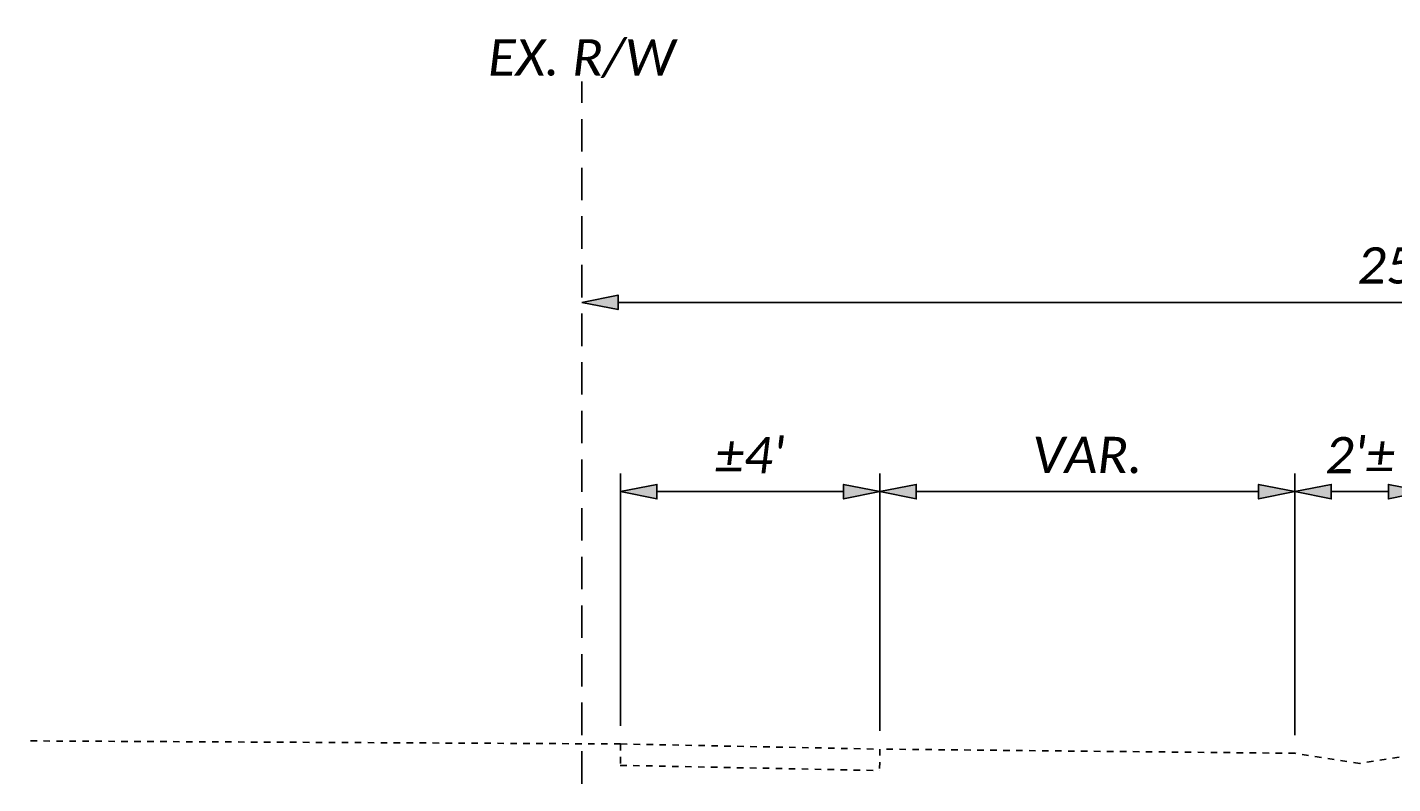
# Model space of a CAD drawing. Header units: feet. Extents: x 2612 to 2782, y -4733 to -4576.
# Tile 5 of 8: x 2700 to 2721, y -4619 to -4607. Entities that reach past the tile are written whole.
import ezdxf

# ---------------------------------------------------------------- set-up
doc = ezdxf.new("R2010")
doc.units = ezdxf.units.FT
doc.header["$MEASUREMENT"] = 0
for name, pattern in [('2', [0.1, 0.06, -0.04]), ('DASHED', [0.75, 0.5, -0.25]), ('OhDOT_USTN2', [0.11, 0.069, -0.041]), ('OhDOT_USTN5', [0.11, 0.055, -0.055]), ('rowex', [0])]:
    doc.linetypes.add(name, pattern=pattern)
for name, color, linetype in [('PF_X_Ground_Line', 3, 'OhDOT_USTN2'), ('PV_X_Asphalt_Gutter', 7, '2'), ('PV_X_Walk', 120, 'OhDOT_USTN5'), ('RW_X_Fee_RW', 6, 'rowex'), ('SH_TextM', 7, 'Continuous')]:
    doc.layers.add(name, color=color, linetype=linetype)
doc.styles.add('Slanted-Normal', font='calibrii.ttf', dxfattribs={"height": 0.14})
doc.dimstyles.new('Dec-1  Slanted', dxfattribs={"dimtxt": 0.14, "dimasz": 0.14, "dimexe": 0.07, "dimexo": 0.07, "dimgap": 0.07, "dimtad": 1, "dimdec": 1, "dimzin": 3, "dimdsep": 46, "dimtxsty": 'Slanted-Normal', "dimblk": 'Dim1', "dimcen": 0, "dimclrd": 95, "dimclre": 95, "dimclrt": 7, "dimaunit": 1, "dimadec": 3, "dimazin": 3, "dimtfac": 1, "dimtdec": 1, "dimtix": 1, "dimtofl": 0, "dimtmove": 1, "dimatfit": 3, "dimldrblk": 'Dim1', "dimfxl": 1, "dimtolj": 1, "dimtzin": 0, "dimlwd": -1, "dimlwe": -1, "dimarcsym": 0})

# ---------------------------------------------------------------- blocks, each defined once
blk = doc.blocks.new('Dim1')
h = blk.add_hatch(color=4)
h.dxf.hatch_style = 1
h.paths.add_polyline_path([(0, 0), (-1, -0.2), (-1, 0.2)])
at = {"color": 4}
blk.add_lwpolyline([(0, 0), (-1, -0.2), (-1, 0.2), (0, 0)], dxfattribs=at)
blk = doc.blocks.new('*D958')
at = {"layer": 'Defpoints', "color": 0, "transparency": 16777216}
for p in [(2708.426, -4611.321), (2708.426, -4611.321), (2733.426, -4611.321)]:
    blk.add_point(p, dxfattribs=at)
at = {"layer": 'SH_TextM', "color": 95, "linetype": 'Continuous', "transparency": 16777216}
blk.add_line((2732.866, -4611.321), (2708.986, -4611.321), dxfattribs=at)
at = {"layer": 'SH_TextM', "color": 95, "transparency": 16777216, "xscale": 0.56, "yscale": 0.56, "zscale": 0.56, "rotation": 180}
blk.add_blockref('Dim1', (2708.426, -4611.321), dxfattribs=at)
at = {"layer": 'SH_TextM', "color": 95, "transparency": 16777216, "xscale": 0.56, "yscale": 0.56, "zscale": 0.56}
blk.add_blockref('Dim1', (2733.426, -4611.321), dxfattribs=at)
at = {"layer": 'SH_TextM', "color": 7, "transparency": 16777216, "insert": (2720.926, -4610.754), "char_height": 0.56, "attachment_point": 5, "style": 'Slanted-Normal'}
blk.add_mtext("\\A1;25'", dxfattribs=at)
blk = doc.blocks.new('*D962')
at = {"layer": 'Defpoints', "color": 0, "transparency": 16777216}
for p in [(2721.426, -4614.24), (2719.426, -4618.275), (2721.426, -4618.275)]:
    blk.add_point(p, dxfattribs=at)
at = {"layer": 'SH_TextM', "color": 95, "linetype": 'Continuous', "transparency": 16777216}
for p, q in [((2719.426, -4617.995), (2719.426, -4613.96)), ((2721.426, -4617.995), (2721.426, -4613.96)), ((2719.986, -4614.24), (2720.866, -4614.24))]:
    blk.add_line(p, q, dxfattribs=at)
at = {"layer": 'SH_TextM', "color": 95, "transparency": 16777216, "xscale": 0.56, "yscale": 0.56, "zscale": 0.56, "rotation": 180}
blk.add_blockref('Dim1', (2719.426, -4614.24), dxfattribs=at)
at = {"layer": 'SH_TextM', "color": 95, "transparency": 16777216, "xscale": 0.56, "yscale": 0.56, "zscale": 0.56}
blk.add_blockref('Dim1', (2721.426, -4614.24), dxfattribs=at)
at = {"layer": 'SH_TextM', "color": 7, "transparency": 16777216, "insert": (2720.426, -4613.677), "char_height": 0.56, "attachment_point": 5, "style": 'Slanted-Normal'}
blk.add_mtext("\\A1;2'%%P", dxfattribs=at)
blk = doc.blocks.new('*D963')
at = {"layer": 'Defpoints', "color": 0, "transparency": 16777216}
for p in [(2719.426, -4614.24), (2713.026, -4618.211), (2719.426, -4618.275)]:
    blk.add_point(p, dxfattribs=at)
at = {"layer": 'SH_TextM', "color": 95, "linetype": 'Continuous', "transparency": 16777216}
for p, q in [((2713.026, -4617.931), (2713.026, -4613.96)), ((2719.426, -4617.995), (2719.426, -4613.96)), ((2713.586, -4614.24), (2718.866, -4614.24))]:
    blk.add_line(p, q, dxfattribs=at)
at = {"layer": 'SH_TextM', "color": 95, "transparency": 16777216, "xscale": 0.56, "yscale": 0.56, "zscale": 0.56, "rotation": 180}
blk.add_blockref('Dim1', (2713.026, -4614.24), dxfattribs=at)
at = {"layer": 'SH_TextM', "color": 95, "transparency": 16777216, "xscale": 0.56, "yscale": 0.56, "zscale": 0.56}
blk.add_blockref('Dim1', (2719.426, -4614.24), dxfattribs=at)
at = {"layer": 'SH_TextM', "color": 7, "transparency": 16777216, "insert": (2716.226, -4613.678), "char_height": 0.56, "attachment_point": 5, "style": 'Slanted-Normal'}
blk.add_mtext('\\A1;VAR.', dxfattribs=at)
blk = doc.blocks.new('*D964')
at = {"layer": 'Defpoints', "color": 0, "transparency": 16777216}
for p in [(2713.026, -4614.24), (2713.026, -4618.051), (2709.026, -4618.131)]:
    blk.add_point(p, dxfattribs=at)
at = {"layer": 'SH_TextM', "color": 95, "linetype": 'Continuous', "transparency": 16777216}
for p, q in [((2709.026, -4617.851), (2709.026, -4613.96)), ((2713.026, -4617.771), (2713.026, -4613.96)), ((2709.586, -4614.24), (2712.466, -4614.24))]:
    blk.add_line(p, q, dxfattribs=at)
at = {"layer": 'SH_TextM', "color": 95, "transparency": 16777216, "xscale": 0.56, "yscale": 0.56, "zscale": 0.56, "rotation": 180}
blk.add_blockref('Dim1', (2709.026, -4614.24), dxfattribs=at)
at = {"layer": 'SH_TextM', "color": 95, "transparency": 16777216, "xscale": 0.56, "yscale": 0.56, "zscale": 0.56}
blk.add_blockref('Dim1', (2713.026, -4614.24), dxfattribs=at)
at = {"layer": 'SH_TextM', "color": 7, "transparency": 16777216, "insert": (2711.026, -4613.679), "char_height": 0.56, "attachment_point": 5, "style": 'Slanted-Normal'}
blk.add_mtext("\\A1;%%P4'", dxfattribs=at)

msp = doc.modelspace()

# ---------------------------------------------------------------- linework, layer by layer
at = {"layer": 'PF_X_Ground_Line'}
for points in [[(2709.026, -4618.131), (2699.876, -4618.084)], [(2719.426, -4618.275), (2713.026, -4618.211)]]:
    msp.add_lwpolyline(points, dxfattribs=at)
at = {"layer": 'PV_X_Asphalt_Gutter'}
msp.add_lwpolyline([(2721.426, -4618.275), (2720.426, -4618.43), (2719.426, -4618.275)], dxfattribs=at)
at = {"layer": 'PV_X_Walk'}
msp.add_line((2709.026, -4618.131), (2709.026, -4618.461), dxfattribs=at)
for points in [[(2709.026, -4618.131), (2713.026, -4618.211)], [(2713.026, -4618.211), (2713.02, -4618.541)], [(2709.02, -4618.461), (2713.02, -4618.541)]]:
    msp.add_lwpolyline(points, dxfattribs=at)
at = {"layer": 'RW_X_Fee_RW', "linetype": 'DASHED'}
msp.add_line((2708.426, -4618.744), (2708.426, -4607.916), dxfattribs=at)

# ---------------------------------------------------------------- texts
at = {"layer": 'SH_TextM', "insert": (2708.426, -4607.861), "char_height": 0.56, "width": 3.10914, "attachment_point": 8, "style": 'Slanted-Normal'}
msp.add_mtext('EX. R/W', dxfattribs=at)

# ---------------------------------------------------------------- dimensions: what is measured, and where the dimension line sits
at = {"layer": 'SH_TextM'}
for base, p1, p2, text, picture, middle in [((2708.426, -4611.321), (2733.426, -4611.321), (2708.426, -4611.321), "25'", '*D958', (2720.926, -4610.754)), ((2713.026, -4614.24), (2709.026, -4618.131), (2713.026, -4618.051), "%%P4'", '*D964', (2711.026, -4613.679)), ((2719.426, -4614.24), (2713.026, -4618.211), (2719.426, -4618.275), 'VAR.', '*D963', (2716.226, -4613.678)), ((2721.426, -4614.24), (2719.426, -4618.275), (2721.426, -4618.275), "2'%%P", '*D962', (2720.426, -4613.677))]:
    dim = msp.add_linear_dim(base=base, p1=p1, p2=p2, text=text, dimstyle='Dec-1  Slanted', override={"dimpost": "'"}, dxfattribs=at)
    dim.commit()
    dim.dimension.update_dxf_attribs({"geometry": picture, "text_midpoint": middle})

doc.saveas('drawing.dxf')
